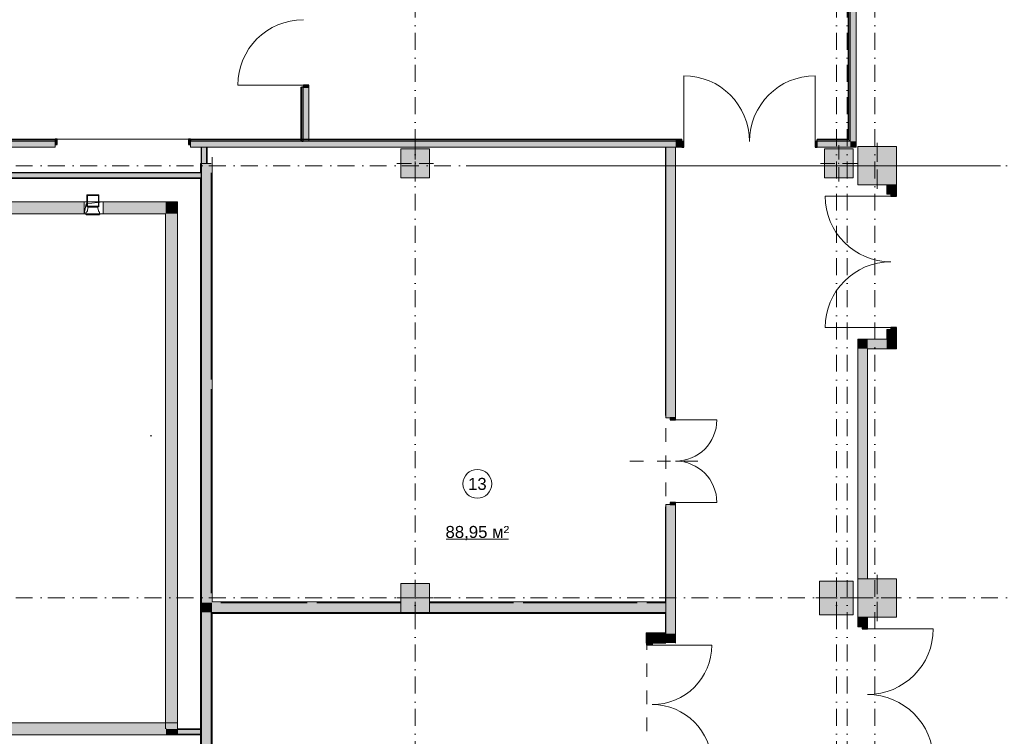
# Model space of a CAD drawing. Header units: millimetres. Extents: x -14761 to 157739, y -22400 to 107990.
# Tile 77 of 81: x 126760 to 147274, y 60120 to 75042. Entities that reach past the tile are written whole.
import ezdxf

# ---------------------------------------------------------------- set-up
doc = ezdxf.new("R2010")
doc.units = ezdxf.units.MM
doc.header["$MEASUREMENT"] = 0
for name, pattern in [('Штрих-Штриховая', [1093.611073, 529.166651, -211.666656, 141.111112, -211.666656]), ('Штриховая', [564.444447, 282.222223, -282.222223]), ('Штрихпунктирная', [670.277762, 352.777767, -176.388884, 0, -141.111112])]:
    doc.linetypes.add(name, pattern=pattern)
for name, color, linetype in [('Конструктив - ГКЛ', 7, 'Continuous'), ('Конструктив - Колонны', 7, 'Continuous'), ('Конструктив - стены бассейнов жб нов', 7, 'Continuous'), ('Конструктив - Стены Блок 200 нов', 7, 'Continuous'), ('Конструктив - Стены Внутр сущ.', 7, 'Continuous'), ('Конструктив - Стены наружние фасад', 7, 'Continuous'), ('Элемент Модели - Зона', 7, 'Continuous'), ('Элемент Модели - Оси', 7, 'Continuous')]:
    doc.layers.add(name, color=color, linetype=linetype)
doc.styles.add('СГЕНЕРИР_СТИЛЬ_1', font='txt')

msp = doc.modelspace()

# ---------------------------------------------------------------- hatches: boundary and pattern name
at = {"layer": 'Конструктив - ГКЛ', "linetype": 'Continuous', "lineweight": 0, "true_color": 0x000000}
for points in [[(130538, 72390), (130538, 72050), (130550, 72050), (130550, 72390)], [(130650, 72050), (130650, 72390), (130550, 72390), (130550, 72050)], [(130663, 72050), (130663, 72390), (130650, 72390), (130650, 72050)], [(140225, 72390), (140213, 72390), (140213, 66800), (140225, 66800)], [(126300, 71850), (130530, 71850), (130530, 71862), (126300, 71862)], [(126300, 71850), (126300, 71750), (130530, 71750), (130530, 71850)], [(130550, 71850), (130550, 71862), (130530, 71862), (130530, 71850)], [(130550, 71750), (130550, 71850), (130530, 71850), (130530, 71750)], [(130525, 71750), (89950, 71750), (89950, 71737), (130525, 71737)], [(130550, 71737), (130550, 71750), (130530, 71750), (130530, 71737)], [(140225, 64900), (140213, 64900), (140213, 62925), (140225, 62925)], [(140225, 62920), (140213, 62920), (140213, 62900), (140225, 62900)], [(140225, 62700), (140213, 62700), (140213, 62680), (140225, 62680)], [(140213, 62675), (140213, 62272), (140225, 62272), (140225, 62675)], [(139813, 62272), (139825, 62260), (139825, 62272)], [(139813, 62260), (139825, 62260), (139813, 62272)], [(139813, 62260), (139813, 62060), (139825, 62060), (139825, 62260)], [(140213, 62272), (139825, 62272), (139825, 62260), (140213, 62260)], [(140213, 62272), (140225, 62260), (140225, 62272)], [(140213, 62260), (140225, 62260), (140213, 62272)]]:
    msp.add_hatch(color=18, dxfattribs=at).paths.add_polyline_path(points)
at = {"layer": 'Конструктив - Колонны', "linetype": 'Continuous', "lineweight": 0, "true_color": 0x000000}
for points in [[(134700, 71750), (135300, 71750), (135300, 72350), (134700, 72350)], [(143525, 71750), (144125, 71750), (144125, 72350), (143525, 72350)], [(144225, 71600), (145025, 71600), (145025, 72400), (144225, 72400)], [(144225, 62600), (145025, 62600), (145025, 63400), (144225, 63400)], [(134700, 62700), (135300, 62700), (135300, 63300), (134700, 63300)], [(143425, 62650), (144125, 62650), (144125, 63350), (143425, 63350)]]:
    msp.add_hatch(color=18, dxfattribs=at).paths.add_polyline_path(points)
at = {"layer": 'Конструктив - стены бассейнов жб нов', "linetype": 'Continuous', "lineweight": 0, "true_color": 0x000000}
for points in [[(128100, 71250), (125500, 71250), (125500, 71000), (128100, 71000)], [(129800, 71250), (128500, 71250), (128500, 71000), (129800, 71000)], [(129800, 71000), (130050, 71000), (130050, 71250)], [(130050, 71250), (129800, 71250), (129800, 71000)], [(129800, 71000), (129800, 60275), (130050, 60275), (130050, 71000)], [(126249, 60150), (130050, 60150), (130050, 60400), (126499, 60400)], [(129818, 60263), (129818, 60275), (129806, 60275), (129806, 60263)], [(129816, 60163), (129818, 60166), (129818, 60263), (129806, 60263), (129806, 60163)], [(129816, 60163), (129806, 60163), (129806, 60150)], [(130050, 60275), (129818, 60275), (129818, 60263), (130050, 60263)], [(129893, 60263), (129893, 60275), (129818, 60275), (129818, 60263)], [(130050, 60263), (129818, 60263), (129818, 60163), (130050, 60163)], [(129818, 60263), (129818, 60166), (129893, 60259), (129893, 60263)], [(130050, 60163), (129818, 60163), (129818, 60150), (130050, 60150)], [(129893, 60263), (129896, 60263), (129906, 60275), (129893, 60275)], [(129893, 60263), (129893, 60259), (129896, 60263)], [(130050, 60263), (130535, 60263), (130535, 60275), (130050, 60275)], [(130050, 60163), (130535, 60163), (130535, 60263), (130050, 60263)], [(130050, 60150), (130535, 60150), (130535, 60163), (130050, 60163)]]:
    msp.add_hatch(color=18, dxfattribs=at).paths.add_polyline_path(points)
at = {"layer": 'Конструктив - Стены Блок 200 нов', "linetype": 'Continuous', "lineweight": 0, "true_color": 0x000000}
for points in [[(130550, 71862), (130550, 72050), (130530, 72050), (130530, 71862)], [(130750, 62900), (130750, 72050), (130550, 72050), (130550, 62900)], [(130758, 71858), (130770, 71858), (130770, 72042), (130758, 72042)], [(130750, 67550), (130770, 67550), (130770, 71850), (130750, 71850)], [(130550, 53700), (130550, 71737), (130530, 71737), (130530, 53700)], [(130770, 67542), (130758, 67542), (130758, 67358), (130770, 67358)], [(130770, 67350), (130750, 67350), (130750, 63100), (130770, 63100)], [(130758, 63092), (130758, 62920), (130770, 62920), (130770, 63092)], [(130750, 62700), (130750, 62900), (130550, 62900), (130550, 62700)], [(130770, 62700), (130770, 62900), (130750, 62900), (130750, 62700)], [(130758, 62908), (130770, 62908), (130770, 62920), (130758, 62920)], [(130770, 62908), (130942, 62908), (130942, 62920), (130770, 62920)], [(134700, 62900), (130770, 62900), (130770, 62700), (134700, 62700)], [(130950, 62920), (130950, 62900), (132750, 62900), (132750, 62920)], [(132942, 62920), (132758, 62920), (132758, 62908), (132942, 62908)], [(132950, 62900), (134700, 62900), (134700, 62920), (132950, 62920)], [(135300, 62920), (135300, 62900), (137050, 62900), (137050, 62920)], [(140225, 62900), (135300, 62900), (135300, 62700), (140225, 62700)], [(137242, 62920), (137058, 62920), (137058, 62908), (137242, 62908)], [(137250, 62900), (139625, 62900), (139625, 62920), (137250, 62920)], [(139817, 62920), (139633, 62920), (139633, 62908), (139817, 62908)], [(139825, 62900), (140213, 62900), (140213, 62920), (139825, 62920)], [(130750, 53900), (130750, 62700), (130550, 62700), (130550, 53900)], [(130770, 62680), (130770, 62700), (130750, 62700), (130750, 62680)], [(130770, 62680), (130750, 62680), (130750, 58600), (130770, 58600)], [(140213, 62700), (130770, 62700), (130770, 62680), (140213, 62680)]]:
    msp.add_hatch(color=18, dxfattribs=at).paths.add_polyline_path(points)
at = {"layer": 'Конструктив - Стены Внутр сущ.', "linetype": 'Continuous', "lineweight": 0, "true_color": 0x000000}
for points in [[(140425, 72390), (140225, 72390), (140225, 66750), (140425, 66750)], [(145025, 71600), (144825, 71600), (144825, 71410), (145025, 71410)], [(144910, 71410), (144910, 71370), (145025, 71370), (145025, 71410)], [(144825, 68390), (145025, 68390), (145025, 68590), (144825, 68590)], [(145025, 68590), (145025, 68630), (144910, 68630), (144910, 68590)], [(144225, 68190), (144425, 68190), (144225, 68390)], [(144225, 68390), (144425, 68190), (144425, 68390)], [(144825, 68390), (144425, 68390), (144425, 68190), (144825, 68190)], [(144825, 68190), (145025, 68190), (144825, 68390)], [(144825, 68390), (145025, 68190), (145025, 68390)], [(144225, 68190), (144225, 63400), (144425, 63400), (144425, 68190)], [(140310, 66750), (140310, 66710), (140425, 66710), (140425, 66750)], [(140225, 62260), (140425, 62260), (140425, 64950), (140225, 64950)], [(140425, 64950), (140425, 64990), (140310, 64990), (140310, 64950)], [(144425, 62600), (144225, 62600), (144225, 62400), (144425, 62400)], [(144310, 62400), (144310, 62360), (144425, 62360), (144425, 62400)], [(139825, 62060), (140025, 62060), (139825, 62260)], [(139825, 62260), (140025, 62060), (140025, 62260)], [(140025, 62060), (140225, 62060), (140225, 62260), (140025, 62260)], [(140225, 62260), (140425, 62060), (140425, 62260)], [(140225, 62260), (140225, 62060), (140425, 62060), (140425, 62260)], [(139940, 62060), (139825, 62060), (139825, 62020), (139940, 62020)]]:
    msp.add_hatch(color=18, dxfattribs=at).paths.add_polyline_path(points)
at = {"layer": 'Конструктив - Стены наружние фасад', "linetype": 'Continuous', "lineweight": 0, "true_color": 0x000000}
for points in [[(144020, 72555), (144035, 72555), (144035, 77215), (144020, 77215)], [(144065, 77215), (144035, 77215), (144035, 72540), (144065, 72540)], [(144185, 77215), (144065, 77215), (144065, 72510), (144185, 72510)], [(132785, 73635), (132785, 73675), (132670, 73675), (132670, 73635)], [(132620, 72510), (132635, 72510), (132635, 73635), (132620, 73635)], [(132635, 73635), (132635, 72510), (132665, 72510), (132665, 73635)], [(132665, 73635), (132665, 72510), (132785, 72510), (132785, 73635)], [(93360, 72540), (127500, 72540), (127500, 72555), (93360, 72555)], [(93360, 72510), (127500, 72510), (127500, 72540), (93360, 72540)], [(93360, 72510), (93360, 72390), (127500, 72390), (127500, 72510)], [(127500, 72440), (127540, 72440), (127540, 72555), (127500, 72555)], [(130320, 72555), (130280, 72555), (130280, 72440), (130320, 72440)], [(130320, 72540), (140425, 72540), (140425, 72555), (130320, 72555)], [(130320, 72510), (140425, 72510), (140425, 72540), (130320, 72540)], [(140425, 72510), (130320, 72510), (130320, 72390), (140425, 72390)], [(140425, 72555), (140425, 72540), (140555, 72540), (140555, 72555)], [(140425, 72510), (140555, 72510), (140555, 72540), (140425, 72540)], [(140555, 72510), (140425, 72510), (140425, 72390), (140555, 72390)], [(140555, 72390), (140595, 72390), (140595, 72505), (140555, 72505)], [(143375, 72505), (143335, 72505), (143335, 72390), (143375, 72390)], [(143375, 72555), (143375, 72540), (144020, 72540), (144020, 72555)], [(144035, 72540), (143375, 72540), (143375, 72510), (144035, 72510)], [(143375, 72390), (144065, 72390), (144065, 72510), (143375, 72510)], [(144035, 72555), (144020, 72555), (144035, 72540)], [(144020, 72555), (144020, 72540), (144035, 72540)], [(144065, 72540), (144035, 72540), (144065, 72510)], [(144035, 72540), (144035, 72510), (144065, 72510)], [(144185, 72510), (144065, 72510), (144185, 72390)], [(144065, 72510), (144065, 72390), (144185, 72390)]]:
    msp.add_hatch(color=18, dxfattribs=at).paths.add_polyline_path(points)

# ---------------------------------------------------------------- linework, layer by layer
at = {"color": 7, "linetype": 'Continuous', "lineweight": 15}
msp.add_line((147195, 72000), (136116, 72000), dxfattribs=at)
at = {"color": 7, "linetype": 'Штрих-Штриховая', "lineweight": 15}
msp.add_line((129514, 66379), (129475, 66379), dxfattribs=at)
at = {"color": 7, "linetype": 'Штриховая', "lineweight": 15}
msp.add_line((140886, 65850), (139253, 65850), dxfattribs=at)
at = {"color": 7, "linetype": 'Continuous', "lineweight": 15}
for points in [[(128167, 71397, 0.413739), (128159, 71389)], [(128410, 71389, 0.413739), (128402, 71397)], [(128183, 71381, 0.413739), (128175, 71373)], [(128183, 71381, 0.413739), (128175, 71373)], [(128399, 71373, 0.413739), (128391, 71381)], [(128399, 71373, 0.413739), (128391, 71381)], [(128138, 70986, 0.132779), (128138, 70986, 0.085135), (128139, 70985, 0.085096), (128141, 70985, 0.079511), (128146, 70984)], [(128159, 71154, 0.413739), (128167, 71146)], [(128175, 71164, 0.413739), (128183, 71157)], [(128175, 71164, 0.413739), (128183, 71157)], [(128178, 71110, 0.031795), (128177, 71110)], [(128198, 71141, 0.371412), (128180, 71125)], [(128197, 71141, 0.114808), (128189, 71138)], [(128388, 71125, 0.371412), (128370, 71141)], [(128380, 71138, 0.115319), (128372, 71141)], [(128391, 71157, 0.413739), (128399, 71164)], [(128391, 71157, 0.413739), (128399, 71164)], [(128402, 71146, 0.413739), (128410, 71154)]]:
    msp.add_lwpolyline(points, format="xyb", dxfattribs=at)
for points in [[(128402, 71397), (128167, 71397)], [(128305, 71397), (128258, 71397)], [(128159, 71386), (128159, 71151)], [(128175, 71370), (128175, 71162)], [(128175, 71370), (128175, 71365)], [(128175, 71162), (128175, 71370)], [(128175, 71365), (128175, 71355)], [(128175, 71355), (128175, 71350)], [(128175, 71350), (128175, 71339)], [(128175, 71339), (128175, 71329)], [(128175, 71329), (128175, 71318)], [(128175, 71318), (128175, 71308)], [(128175, 71308), (128175, 71287)], [(128175, 71287), (128175, 71245)], [(128175, 71245), (128175, 71230)], [(128175, 71230), (128175, 71214)], [(128175, 71214), (128175, 71203)], [(128175, 71203), (128175, 71193)], [(128175, 71193), (128175, 71188)], [(128175, 71188), (128175, 71177)], [(128389, 71381), (128180, 71381)], [(128399, 71162), (128399, 71370)], [(128410, 71386), (128410, 71151)], [(128133, 71000), (128138, 71000)], [(128138, 70984), (128133, 71000)], [(128138, 71026), (128143, 71026)], [(128138, 71005), (128138, 71026)], [(128138, 71000), (128138, 71005)], [(128143, 70979), (128143, 70984)], [(128279, 70979), (128143, 70979)], [(128149, 71026), (128149, 71042)], [(128149, 71042), (128149, 71026)], [(128154, 71042), (128149, 71042)], [(128159, 71042), (128149, 71042)], [(128159, 71042), (128154, 71042)], [(128170, 71063), (128159, 71042)], [(128399, 71146), (128164, 71146)], [(128180, 71125), (128170, 71063)], [(128175, 71177), (128175, 71172)], [(128175, 71172), (128175, 71162)], [(128180, 71157), (128389, 71157)], [(128389, 71157), (128180, 71157)], [(128185, 70979), (128180, 70979)], [(128190, 70979), (128185, 70979)], [(128190, 70979), (128185, 70979)], [(128196, 70979), (128190, 70979)], [(128201, 71141), (128196, 71141)], [(128201, 70979), (128196, 70979)], [(128222, 71141), (128201, 71141)], [(128201, 71141), (128206, 71141)], [(128206, 70979), (128201, 70979)], [(128206, 70979), (128201, 70979)], [(128201, 70979), (128206, 70979)], [(128248, 71141), (128243, 71141), (128222, 71141)], [(128232, 70979), (128227, 70979)], [(128237, 70979), (128232, 70979)], [(128263, 71141), (128248, 71141)], [(128269, 71141), (128263, 71141)], [(128269, 71151), (128269, 71146)], [(128269, 71151), (128274, 71151), (128269, 71151), (128269, 71146)], [(128269, 71146), (128269, 71141)], [(128300, 71146), (128269, 71146), (128300, 71146), (128269, 71146)], [(128269, 71141), (128300, 71141)], [(128300, 71141), (128269, 71141)], [(128274, 71146), (128274, 71151), (128279, 71151)], [(128290, 71151), (128279, 71151), (128274, 71151)], [(128290, 71151), (128279, 71151), (128279, 71146)], [(128420, 70979), (128284, 70979)], [(128295, 71146), (128295, 71151), (128290, 71151)], [(128295, 71151), (128290, 71151)], [(128300, 71151), (128295, 71151)], [(128300, 71146), (128300, 71151)], [(128300, 71141), (128300, 71146)], [(128305, 71141), (128300, 71141)], [(128316, 71141), (128305, 71141)], [(128370, 71141), (128316, 71141)], [(128352, 70979), (128347, 70979)], [(128368, 71141), (128363, 71141)], [(128373, 70979), (128368, 70979)], [(128378, 70979), (128373, 70979)], [(128383, 70979), (128378, 70979)], [(128389, 70979), (128383, 70979)], [(128399, 71063), (128389, 71125)], [(128410, 71042), (128399, 71063)], [(128415, 71042), (128410, 71042)], [(128420, 71042), (128410, 71042)], [(128420, 71026), (128420, 71042)], [(128420, 71021), (128420, 71026)], [(128425, 70979), (128420, 70979)], [(128425, 71005), (128425, 71026)], [(128425, 71026), (128425, 71005)], [(128425, 71000), (128425, 71005)], [(128425, 71000), (128425, 71005)], [(128425, 71000), (128430, 71000)], [(128430, 71000), (128430, 70984)]]:
    msp.add_lwpolyline(points, dxfattribs=at)
msp.add_lwpolyline([(128290, 71146), (128290, 71151)], close=True, dxfattribs=at)
at = {"layer": 'Конструктив - ГКЛ', "color": 251, "linetype": 'Continuous', "lineweight": 20, "true_color": 0x575757}
for p, q in [((130550, 72390), (130550, 72050)), ((130650, 72050), (130650, 72390)), ((130530, 71850), (126300, 71850)), ((126300, 71750), (130525, 71750)), ((130530, 71750), (130525, 71750))]:
    msp.add_line(p, q, dxfattribs=at)
at = {"layer": 'Конструктив - ГКЛ', "color": 251, "linetype": 'Continuous', "lineweight": 5, "true_color": 0x575757}
for p, q in [((140225, 66800), (140213, 66800)), ((140225, 66800), (140213, 66800)), ((140225, 64900), (140213, 64900)), ((140225, 64900), (140213, 64900)), ((139825, 62060), (139813, 62060)), ((139825, 62060), (139813, 62060))]:
    msp.add_line(p, q, dxfattribs=at)
at = {"layer": 'Конструктив - ГКЛ', "color": 251, "linetype": 'Continuous', "lineweight": 20, "true_color": 0x575757, "flags": 128}
for points in [[(130550, 72390), (130538, 72390)], [(130538, 72390), (130538, 72050)], [(130663, 72390), (130650, 72390)], [(130663, 72050), (130663, 72390)], [(140213, 72390), (140213, 66800)], [(140225, 66800), (140225, 72390)], [(130550, 72050), (130538, 72050)], [(130663, 72050), (130650, 72050)], [(130530, 71862), (126300, 71862)], [(89950, 71737), (130525, 71737)], [(140213, 64900), (140213, 62925)], [(140225, 62920), (140225, 64900)], [(140213, 62675), (140213, 62272)], [(140225, 62272), (140225, 62680)], [(139813, 62272), (139813, 62060)], [(140213, 62272), (139825, 62272)], [(139825, 62060), (139825, 62260)], [(139825, 62260), (140225, 62260)]]:
    msp.add_lwpolyline(points, dxfattribs=at)
at = {"layer": 'Конструктив - ГКЛ', "color": 251, "linetype": 'Continuous', "lineweight": 5, "true_color": 0x575757, "flags": 128}
for points in [[(140225, 72390), (140213, 72390)], [(139813, 62272), (139825, 62272)], [(140225, 62260), (140225, 62272)]]:
    msp.add_lwpolyline(points, dxfattribs=at)
at = {"layer": 'Конструктив - Колонны', "color": 251, "linetype": 'Continuous', "lineweight": 5, "true_color": 0x575757}
for p, q in [((135000, 72130), (135000, 72430)), ((143825, 72130), (143825, 72430)), ((144625, 72080), (144625, 72480)), ((134920, 72050), (134620, 72050)), ((135080, 72050), (135380, 72050)), ((143745, 72050), (143445, 72050)), ((143905, 72050), (144205, 72050)), ((135000, 71970), (135000, 71670)), ((143825, 71970), (143825, 71670)), ((144545, 72000), (144145, 72000)), ((144625, 71920), (144625, 71520)), ((144705, 72000), (145105, 72000)), ((143775, 63080), (143775, 63430)), ((144625, 63080), (144625, 63480)), ((135000, 63080), (135000, 63380)), ((134920, 63000), (134620, 63000)), ((135080, 63000), (135380, 63000)), ((143695, 63000), (143345, 63000)), ((143855, 63000), (144205, 63000)), ((144545, 63000), (144145, 63000)), ((144705, 63000), (145105, 63000)), ((135000, 62920), (135000, 62620)), ((143775, 62920), (143775, 62570)), ((144625, 62920), (144625, 62520))]:
    msp.add_line(p, q, dxfattribs=at)
at = {"layer": 'Конструктив - Колонны', "color": 251, "linetype": 'Continuous', "lineweight": 15, "true_color": 0x575757, "flags": 128}
for points in [[(134700, 71750), (135300, 71750), (135300, 72350), (134700, 72350)], [(143525, 71750), (144125, 71750), (144125, 72350), (143525, 72350)], [(144225, 71600), (145025, 71600), (145025, 72400), (144225, 72400)], [(144225, 62600), (145025, 62600), (145025, 63400), (144225, 63400)], [(134700, 62700), (135300, 62700), (135300, 63300), (134700, 63300)], [(143425, 62650), (144125, 62650), (144125, 63350), (143425, 63350)]]:
    msp.add_lwpolyline(points, close=True, dxfattribs=at)
at = {"layer": 'Конструктив - Колонны', "color": 251, "linetype": 'Continuous', "lineweight": 5, "true_color": 0x575757}
for p in [(135000, 72050), (143825, 72050), (144625, 72000), (135000, 63000), (143775, 63000), (144625, 63000)]:
    msp.add_point(p, dxfattribs=at)
at = {"layer": 'Конструктив - стены бассейнов жб нов', "color": 7, "linetype": 'Continuous', "lineweight": 15}
for p, q in [((128100, 71000), (128145, 71205)), ((128145, 71205), (128500, 71250))]:
    msp.add_line(p, q, dxfattribs=at)
at = {"layer": 'Конструктив - стены бассейнов жб нов', "color": 251, "linetype": 'Continuous', "lineweight": 20, "true_color": 0x575757}
for p, q in [((129818, 60150), (130050, 60150)), ((130050, 60263), (130050, 60275)), ((130050, 60263), (130050, 60275)), ((130050, 60163), (130050, 60263)), ((130050, 60163), (130050, 60263)), ((130535, 60263), (130050, 60263)), ((130050, 60150), (130050, 60163)), ((130050, 60150), (130050, 60163)), ((130050, 60163), (130535, 60163))]:
    msp.add_line(p, q, dxfattribs=at)
at = {"layer": 'Конструктив - стены бассейнов жб нов', "color": 251, "linetype": 'Continuous', "lineweight": 20, "true_color": 0x575757, "flags": 128}
for points in [[(128100, 71250), (125500, 71250)], [(130050, 71250), (128500, 71250)], [(130050, 71250), (130050, 71000)], [(125500, 71000), (128100, 71000)], [(128500, 71000), (129800, 71000)], [(129800, 71000), (129800, 60275)], [(130050, 60275), (130050, 71000)], [(130050, 60400), (126145, 60400)], [(126249, 60150), (130050, 60150)], [(129818, 60263), (129818, 60275)], [(129818, 60150), (129818, 60163)], [(129818, 60150), (130495, 60150)], [(130525, 60275), (130050, 60275)], [(130535, 60275), (130530, 60275)], [(130530, 60150), (130535, 60150)], [(130535, 60263), (130535, 60275)], [(130535, 60150), (130535, 60163)]]:
    msp.add_lwpolyline(points, dxfattribs=at)
at = {"layer": 'Конструктив - стены бассейнов жб нов', "color": 7, "linetype": 'Continuous', "lineweight": 15, "flags": 128}
for points in [[(128500, 71250), (128100, 71250)], [(128100, 71250), (128100, 71000)], [(128500, 71000), (128500, 71250)], [(128100, 71000), (128500, 71000)]]:
    msp.add_lwpolyline(points, dxfattribs=at)
at = {"layer": 'Конструктив - Стены Блок 200 нов', "color": 251, "linetype": 'Continuous', "lineweight": 20, "true_color": 0x575757}
for p, q in [((130550, 72050), (130550, 71862)), ((130550, 71862), (130530, 71862)), ((130550, 71862), (130530, 71862)), ((130530, 71850), (130550, 71850)), ((130550, 71850), (130550, 71862)), ((130550, 71850), (130550, 71862)), ((130550, 71750), (130550, 71850)), ((130550, 71750), (130550, 71850)), ((130750, 67550), (130750, 71850)), ((130530, 71750), (130550, 71750)), ((130530, 71737), (130550, 71737)), ((130530, 71737), (130550, 71737)), ((130550, 71737), (130550, 71750)), ((130550, 71737), (130550, 71750)), ((130550, 71737), (130550, 62900)), ((130750, 63100), (130750, 67350)), ((130550, 62900), (130550, 62700)), ((132750, 62900), (130950, 62900)), ((134700, 62900), (132950, 62900)), ((137050, 62900), (135300, 62900)), ((139625, 62900), (137250, 62900)), ((140213, 62900), (139825, 62900)), ((140213, 62920), (140213, 62900)), ((140213, 62920), (140213, 62900)), ((140213, 62900), (140225, 62900)), ((140213, 62900), (140225, 62900)), ((140225, 62900), (140225, 62920)), ((140225, 62900), (140225, 62920)), ((130550, 62700), (130550, 53900)), ((130750, 62700), (130770, 62700)), ((130750, 58600), (130750, 62700)), ((130750, 62700), (130770, 62700)), ((130770, 62700), (134700, 62700)), ((135300, 62700), (140213, 62700)), ((140213, 62700), (140213, 62680)), ((140225, 62700), (140213, 62700)), ((140213, 62700), (140213, 62680)), ((140225, 62700), (140213, 62700)), ((140225, 62680), (140225, 62700)), ((140225, 62680), (140225, 62700))]:
    msp.add_line(p, q, dxfattribs=at)
at = {"layer": 'Конструктив - Стены Блок 200 нов', "color": 251, "linetype": 'Continuous', "lineweight": 20, "true_color": 0x575757, "flags": 128}
for points in [[(130530, 72050), (130550, 72050)], [(130530, 72050), (130530, 71862)], [(130550, 72050), (130750, 72050)], [(130770, 71858), (130770, 72042)], [(130770, 67550), (130770, 71850)], [(130530, 71737), (130530, 60150)], [(130770, 67358), (130770, 67542)], [(130770, 63100), (130770, 67350)], [(130770, 62920), (130770, 63092)], [(130942, 62920), (130770, 62920)], [(132750, 62920), (130950, 62920)], [(132942, 62920), (132758, 62920)], [(134700, 62920), (132950, 62920)], [(137050, 62920), (135300, 62920)], [(137242, 62920), (137058, 62920)], [(139625, 62920), (137250, 62920)], [(139817, 62920), (139633, 62920)], [(140213, 62920), (139825, 62920)], [(140225, 62900), (140225, 62920)], [(140225, 62700), (140225, 62900)], [(130770, 58600), (130770, 62680)], [(130770, 62680), (140213, 62680)], [(140225, 62680), (140225, 62700)]]:
    msp.add_lwpolyline(points, dxfattribs=at)
at = {"layer": 'Конструктив - Стены Внутр сущ.', "color": 251, "linetype": 'Continuous', "lineweight": 20, "true_color": 0x575757}
for p, q in [((144825, 71410), (144825, 71447)), ((144825, 71410), (144825, 71447)), ((144825, 71410), (144825, 71447)), ((144910, 71410), (144825, 71410)), ((144910, 71410), (144825, 71410)), ((144910, 71410), (144825, 71410)), ((145025, 71410), (144910, 71410)), ((145025, 71410), (144910, 71410)), ((145025, 71410), (144910, 71410)), ((145025, 71410), (145025, 71447)), ((145025, 71410), (145025, 71447)), ((145025, 71410), (145025, 71447)), ((144825, 68590), (144825, 68553)), ((144910, 68590), (144825, 68590)), ((144910, 68590), (144825, 68590)), ((144910, 68590), (144825, 68590)), ((144825, 68590), (144825, 68553)), ((144825, 68590), (144825, 68553)), ((145025, 68590), (144910, 68590)), ((145025, 68590), (144910, 68590)), ((145025, 68590), (144910, 68590)), ((145025, 68590), (145025, 68553)), ((145025, 68590), (145025, 68553)), ((145025, 68590), (145025, 68553)), ((140225, 66750), (140225, 66787)), ((140225, 66750), (140225, 66787)), ((140225, 66750), (140225, 66787)), ((140310, 66750), (140225, 66750)), ((140310, 66750), (140225, 66750)), ((140310, 66750), (140225, 66750)), ((140425, 66750), (140310, 66750)), ((140425, 66750), (140310, 66750)), ((140425, 66750), (140310, 66750)), ((140425, 66750), (140425, 66787)), ((140425, 66750), (140425, 66787)), ((140425, 66750), (140425, 66787)), ((140225, 64950), (140225, 64913)), ((140310, 64950), (140225, 64950)), ((140310, 64950), (140225, 64950)), ((140310, 64950), (140225, 64950)), ((140225, 64950), (140225, 64913)), ((140225, 64950), (140225, 64913)), ((140425, 64950), (140310, 64950)), ((140425, 64950), (140310, 64950)), ((140425, 64950), (140310, 64950)), ((140425, 64950), (140425, 64913)), ((140425, 64950), (140425, 64913)), ((140425, 64950), (140425, 64913)), ((144225, 62400), (144225, 62437)), ((144225, 62400), (144225, 62437)), ((144225, 62400), (144225, 62437)), ((144310, 62400), (144225, 62400)), ((144310, 62400), (144225, 62400)), ((144310, 62400), (144225, 62400)), ((144425, 62400), (144310, 62400)), ((144425, 62400), (144310, 62400)), ((144425, 62400), (144310, 62400)), ((144425, 62400), (144425, 62437)), ((144425, 62400), (144425, 62437)), ((144425, 62400), (144425, 62437)), ((139825, 62060), (139825, 62097)), ((139825, 62060), (139825, 62097)), ((139825, 62060), (139825, 62097)), ((139825, 62060), (139940, 62060)), ((139825, 62060), (139940, 62060)), ((139825, 62060), (139940, 62060)), ((139940, 62060), (140025, 62060)), ((139940, 62060), (140025, 62060)), ((139940, 62060), (140025, 62060)), ((140025, 62060), (140025, 62097)), ((140025, 62060), (140025, 62097)), ((140025, 62060), (140025, 62097))]:
    msp.add_line(p, q, dxfattribs=at)
at = {"layer": 'Конструктив - Стены Внутр сущ.', "color": 251, "linetype": 'Continuous', "lineweight": 30, "true_color": 0x575757}
for p, q in [((144910, 71410), (144910, 71370)), ((145025, 71410), (144910, 71410)), ((145025, 71370), (145025, 71410)), ((144910, 71370), (145025, 71370)), ((145025, 68630), (144910, 68630)), ((144910, 68630), (144910, 68590)), ((144910, 68590), (145025, 68590)), ((145025, 68590), (145025, 68630)), ((140310, 66750), (140310, 66710)), ((140425, 66750), (140310, 66750)), ((140310, 66710), (140425, 66710)), ((140425, 66710), (140425, 66750)), ((140425, 64990), (140310, 64990)), ((140310, 64990), (140310, 64950)), ((140310, 64950), (140425, 64950)), ((140425, 64950), (140425, 64990)), ((144310, 62400), (144310, 62360)), ((144425, 62400), (144310, 62400)), ((144425, 62360), (144425, 62400)), ((144310, 62360), (144425, 62360)), ((139825, 62020), (139825, 62060)), ((139825, 62060), (139940, 62060)), ((139940, 62020), (139825, 62020)), ((139940, 62060), (139940, 62020))]:
    msp.add_line(p, q, dxfattribs=at)
at = {"layer": 'Конструктив - Стены Внутр сущ.', "color": 251, "linetype": 'Continuous', "lineweight": 15, "true_color": 0x575757}
for p, q in [((144910, 71370), (143540, 71370)), ((144910, 68630), (143540, 68630)), ((140425, 66710), (141285, 66710)), ((140425, 64990), (141285, 64990)), ((144425, 62360), (145795, 62360)), ((139940, 62020), (141180, 62020))]:
    msp.add_line(p, q, dxfattribs=at)
at = {"layer": 'Конструктив - Стены Внутр сущ.', "color": 251, "linetype": 'Continuous', "lineweight": 20, "true_color": 0x575757, "flags": 128}
for points in [[(140225, 72390), (140225, 66750)], [(140425, 72390), (140225, 72390)], [(140425, 66750), (140425, 72390)], [(144825, 71600), (144825, 71410)], [(145025, 71410), (145025, 71600)], [(144825, 68590), (144825, 68390)], [(145025, 68190), (145025, 68590)], [(144225, 68390), (144225, 68190)], [(144825, 68390), (144225, 68390)], [(144225, 68190), (144225, 63400)], [(144425, 68190), (144825, 68190)], [(144425, 63400), (144425, 68190)], [(145025, 68190), (144825, 68190)], [(140225, 64950), (140225, 62260)], [(140425, 62060), (140425, 64950)], [(144225, 62600), (144225, 62400)], [(144425, 62400), (144425, 62600)], [(139825, 62260), (139825, 62060)], [(140225, 62260), (139825, 62260)], [(140025, 62060), (140225, 62060)]]:
    msp.add_lwpolyline(points, dxfattribs=at)
at = {"layer": 'Конструктив - Стены Внутр сущ.', "color": 251, "linetype": 'Continuous', "lineweight": 5, "true_color": 0x575757}
for centre, radius, start, end in [((144910, 71370), 1370, 180, 270), ((144910, 68630), 1370, 90, 180), ((144425, 62360), 1370, 270, 0), ((139940, 62020), 1240, 270, 0), ((144425, 59620), 1370, 0, 90), ((139940, 59540), 1240, 0, 90)]:
    msp.add_arc(centre, radius, start, end, dxfattribs=at)
at = {"layer": 'Конструктив - Стены Внутр сущ.', "color": 251, "linetype": 'Continuous', "lineweight": 15, "true_color": 0x575757}
for centre, start, end in [((140425, 66710), 270, 0), ((140425, 64990), 0, 90)]:
    msp.add_arc(centre, 860, start, end, dxfattribs=at)
at = {"layer": 'Конструктив - Стены наружние фасад', "color": 251, "linetype": 'Continuous', "lineweight": 20, "true_color": 0x575757}
for p, q in [((144035, 72555), (144035, 77215)), ((144065, 72540), (144065, 77215)), ((132620, 73635), (132620, 73598)), ((132620, 73635), (132620, 73598)), ((132620, 73635), (132620, 73598)), ((132635, 72510), (132635, 73635)), ((132665, 72510), (132665, 73635)), ((132785, 73635), (132785, 73598)), ((132785, 73635), (132785, 73598)), ((132785, 73635), (132785, 73598)), ((93360, 72540), (127500, 72540)), ((93360, 72510), (127500, 72510)), ((127500, 72555), (127463, 72555)), ((127500, 72555), (127463, 72555)), ((127500, 72555), (127463, 72555)), ((130320, 72555), (130357, 72555)), ((130320, 72555), (130357, 72555)), ((130320, 72555), (130357, 72555)), ((130320, 72540), (140425, 72540)), ((130320, 72510), (140425, 72510)), ((140425, 72540), (140555, 72540)), ((140425, 72510), (140555, 72510)), ((140555, 72555), (140518, 72555)), ((140555, 72555), (140518, 72555)), ((140555, 72555), (140518, 72555)), ((143375, 72555), (143412, 72555)), ((143375, 72555), (143412, 72555)), ((143375, 72555), (143412, 72555)), ((143375, 72540), (144020, 72540)), ((143375, 72510), (144035, 72510)), ((144020, 72540), (144035, 72540)), ((144035, 72540), (144035, 72555)), ((144035, 72540), (144035, 72555)), ((144035, 72510), (144065, 72510)), ((144065, 72510), (144065, 72540)), ((144065, 72510), (144065, 72540)), ((127500, 72390), (127463, 72390)), ((127500, 72390), (127463, 72390)), ((127500, 72390), (127463, 72390)), ((130320, 72390), (130357, 72390)), ((130320, 72390), (130357, 72390)), ((130320, 72390), (130357, 72390)), ((140555, 72390), (140518, 72390)), ((140555, 72390), (140518, 72390)), ((140555, 72390), (140518, 72390)), ((143375, 72390), (143412, 72390)), ((143375, 72390), (143412, 72390)), ((143375, 72390), (143412, 72390))]:
    msp.add_line(p, q, dxfattribs=at)
at = {"layer": 'Конструктив - Стены наружние фасад', "color": 251, "linetype": 'Continuous', "lineweight": 15, "true_color": 0x575757}
for p, q in [((140595, 72505), (140595, 73875)), ((143335, 72505), (143335, 73875)), ((132670, 73675), (131304, 73675)), ((132635, 73635), (132620, 73635)), ((132635, 73635), (132620, 73635)), ((132635, 73635), (132620, 73635)), ((127500, 72555), (127500, 72540)), ((127500, 72555), (127500, 72540)), ((127500, 72555), (127500, 72540)), ((127540, 72555), (128910, 72555)), ((130280, 72555), (128910, 72555)), ((130320, 72555), (130320, 72540)), ((130320, 72555), (130320, 72540)), ((130320, 72555), (130320, 72540)), ((140555, 72540), (140555, 72555)), ((140555, 72540), (140555, 72555)), ((140555, 72540), (140555, 72555)), ((143375, 72540), (143375, 72555)), ((143375, 72540), (143375, 72555)), ((143375, 72540), (143375, 72555))]:
    msp.add_line(p, q, dxfattribs=at)
at = {"layer": 'Конструктив - Стены наружние фасад', "color": 251, "linetype": 'Continuous', "lineweight": 30, "true_color": 0x575757}
for p, q in [((132785, 73675), (132670, 73675)), ((132670, 73675), (132670, 73635)), ((132785, 73635), (132785, 73675)), ((132665, 73635), (132635, 73635)), ((132665, 73635), (132635, 73635)), ((132665, 73635), (132635, 73635)), ((132670, 73635), (132785, 73635)), ((127540, 72555), (127500, 72555)), ((127500, 72555), (127500, 72440)), ((127500, 72540), (127500, 72510)), ((127500, 72540), (127500, 72510)), ((127500, 72540), (127500, 72510)), ((127500, 72440), (127540, 72440)), ((127540, 72440), (127540, 72555)), ((130320, 72555), (130280, 72555)), ((130280, 72555), (130280, 72440)), ((130280, 72440), (130320, 72440)), ((130320, 72440), (130320, 72555)), ((130320, 72540), (130320, 72510)), ((130320, 72540), (130320, 72510)), ((130320, 72540), (130320, 72510)), ((140555, 72510), (140555, 72540)), ((140555, 72510), (140555, 72540)), ((140555, 72510), (140555, 72540)), ((140595, 72505), (140555, 72505)), ((140555, 72505), (140555, 72390)), ((140595, 72390), (140595, 72505)), ((143375, 72505), (143335, 72505)), ((143335, 72505), (143335, 72390)), ((143375, 72510), (143375, 72540)), ((143375, 72510), (143375, 72540)), ((143375, 72510), (143375, 72540)), ((143375, 72390), (143375, 72505)), ((140555, 72390), (140595, 72390)), ((143335, 72390), (143375, 72390))]:
    msp.add_line(p, q, dxfattribs=at)
at = {"layer": 'Конструктив - Стены наружние фасад', "color": 251, "linetype": 'Continuous', "lineweight": 5, "true_color": 0x575757}
for p, q in [((132670, 73635), (132665, 73635)), ((132670, 73635), (132665, 73635)), ((132670, 73635), (132665, 73635)), ((132785, 73635), (132670, 73635)), ((132785, 73635), (132670, 73635)), ((132785, 73635), (132670, 73635)), ((127500, 72510), (127500, 72440)), ((127500, 72510), (127500, 72440)), ((127500, 72510), (127500, 72440)), ((127500, 72440), (127500, 72390)), ((127500, 72440), (127500, 72390)), ((127500, 72440), (127500, 72390)), ((130320, 72510), (130320, 72440)), ((130320, 72510), (130320, 72440)), ((130320, 72510), (130320, 72440)), ((130320, 72440), (130320, 72390)), ((130320, 72440), (130320, 72390)), ((130320, 72440), (130320, 72390)), ((140555, 72505), (140555, 72510)), ((140555, 72505), (140555, 72510)), ((140555, 72505), (140555, 72510)), ((140555, 72390), (140555, 72505)), ((140555, 72390), (140555, 72505)), ((140555, 72390), (140555, 72505)), ((143375, 72505), (143375, 72510)), ((143375, 72505), (143375, 72510)), ((143375, 72505), (143375, 72510)), ((143375, 72390), (143375, 72505)), ((143375, 72390), (143375, 72505)), ((143375, 72390), (143375, 72505))]:
    msp.add_line(p, q, dxfattribs=at)
at = {"layer": 'Конструктив - Стены наружние фасад', "color": 251, "linetype": 'Continuous', "lineweight": 20, "true_color": 0x575757, "flags": 128}
for points in [[(144020, 77215), (144020, 72555)], [(144185, 72510), (144185, 77215)], [(132620, 73635), (132620, 72510)], [(132785, 72510), (132785, 73635)], [(127500, 72555), (93360, 72555)], [(140425, 72555), (130320, 72555)], [(140555, 72555), (140425, 72555)], [(144020, 72555), (143375, 72555)], [(93360, 72390), (127500, 72390)], [(130320, 72390), (140425, 72390)], [(140425, 72390), (140555, 72390)], [(143375, 72390), (144185, 72390)]]:
    msp.add_lwpolyline(points, dxfattribs=at)
at = {"layer": 'Конструктив - Стены наружние фасад', "color": 251, "linetype": 'Continuous', "lineweight": 15, "true_color": 0x575757, "flags": 128}
msp.add_lwpolyline([(132620, 72510), (132635, 72510)], dxfattribs=at)
at = {"layer": 'Конструктив - Стены наружние фасад', "color": 251, "linetype": 'Continuous', "lineweight": 30, "true_color": 0x575757, "flags": 128}
msp.add_lwpolyline([(132635, 72510), (132665, 72510)], dxfattribs=at)
at = {"layer": 'Конструктив - Стены наружние фасад', "color": 251, "linetype": 'Continuous', "lineweight": 5, "true_color": 0x575757, "flags": 128}
for points in [[(132665, 72510), (132785, 72510)], [(144185, 72390), (144185, 72510)]]:
    msp.add_lwpolyline(points, dxfattribs=at)
at = {"layer": 'Конструктив - Стены наружние фасад', "color": 251, "linetype": 'Continuous', "lineweight": 5, "true_color": 0x575757}
for centre, radius, start, end in [((132670, 73675), 1366, 90, 180), ((140595, 72505), 1370, 0, 90), ((143335, 72505), 1370, 90, 180)]:
    msp.add_arc(centre, radius, start, end, dxfattribs=at)
at = {"layer": 'Элемент Модели - Зона', "color": 7, "linetype": 'Continuous', "lineweight": 15}
msp.add_line((135645, 64223), (136945, 64223), dxfattribs=at)
at = {"layer": 'Элемент Модели - Зона', "color": 7, "linetype": 'Штриховая', "lineweight": 15, "flags": 128}
for points in [[(130770, 62920), (134700, 62920), (134700, 63300), (135300, 63300), (135300, 62920), (140225, 62920), (140225, 72390), (130770, 72390)], [(134700, 72350), (135300, 72350), (135300, 71750), (134700, 71750)], [(95900, 63600), (95900, 54213), (124800, 54213), (124800, 58701), (126249, 60150), (130530, 60150), (130530, 71750), (95900, 71750)], [(140225, 62680), (130770, 62680), (130770, 58600), (130950, 58600), (130950, 58400), (130770, 58400), (130770, 54100), (130950, 54100), (130950, 53920), (134700, 53920), (134700, 54300), (135300, 54300), (135300, 53920), (137050, 53920), (137050, 54100), (137250, 54100), (137250, 53920), (139625, 53920), (139625, 54100), (139825, 54100), (139825, 53920), (141025, 53920), (141025, 59300), (139825, 59300), (139825, 62260), (140225, 62260)], [(130530, 54300), (130530, 60150), (126249, 60150), (124800, 58701), (124800, 54213), (125700, 54213), (125700, 54300), (129183, 54300)]]:
    msp.add_lwpolyline(points, close=True, dxfattribs=at)
at = {"layer": 'Элемент Модели - Зона', "color": 7, "linetype": 'Continuous', "lineweight": 15, "flags": 128}
msp.add_lwpolyline([(136595, 65377, 1), (135995, 65377, 1)], format="xyb", close=True, dxfattribs=at)
at = {"layer": 'Элемент Модели - Оси', "color": 7, "linetype": 'Штрихпунктирная', "lineweight": 15}
for p, q in [((135000, 92200), (135000, -1975)), ((143775, 92200), (143775, -1975)), ((144000, 92200), (144000, -1975)), ((144575, 92200), (144575, -1975)), ((-12761, 72000), (155650, 72000)), ((-12761, 63000), (155650, 63000))]:
    msp.add_line(p, q, dxfattribs=at)

# ---------------------------------------------------------------- texts
at = {"layer": 'Элемент Модели - Зона', "color": 7, "lineweight": 15, "char_height": 250, "attachment_point": 5, "style": 'СГЕНЕРИР_СТИЛЬ_1'}
for s, insert in [('\\A1;{\\pqc;\\fArial|b0|i0|c204|p38;13}', (136295, 65374)), ('\\A1;{\\pqc;\\fArial|b0|i0|c204|p38;88,95 м²}', (136295, 64352))]:
    msp.add_mtext(s, dxfattribs=dict(at, insert=insert))

doc.saveas('drawing.dxf')
